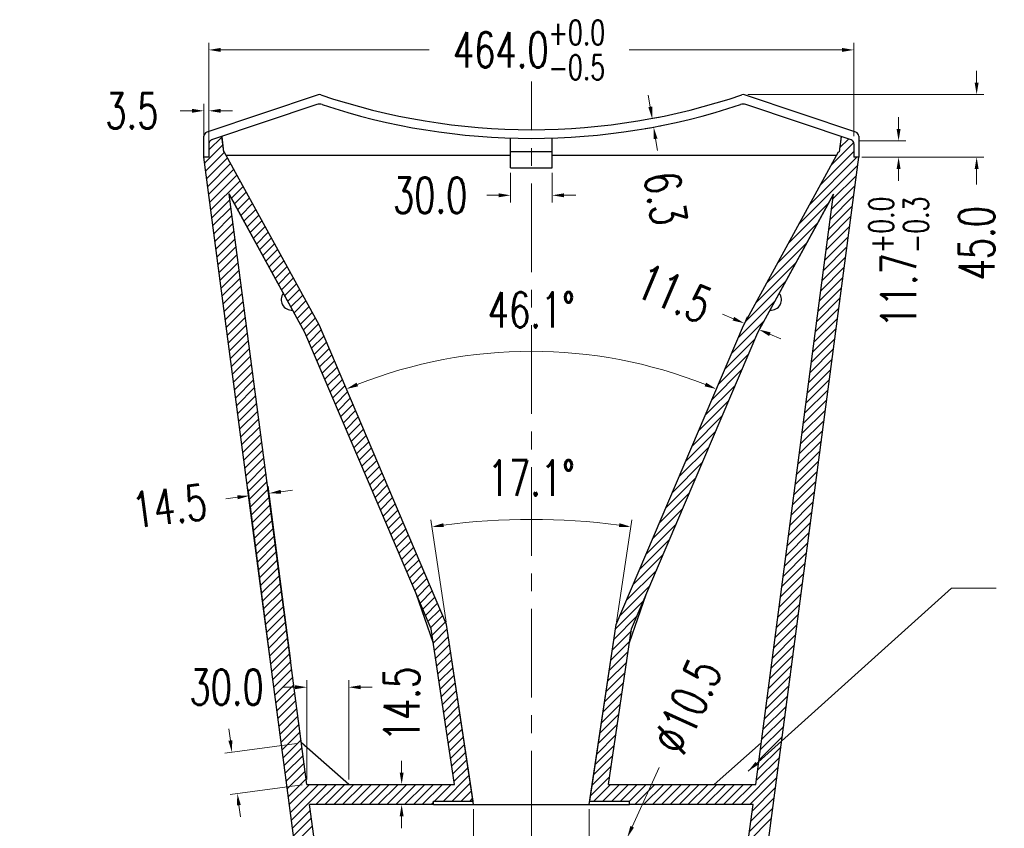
# Model space of a CAD drawing. Header units: inches. Extents: x 9801 to 15852, y -1049 to 3517.
# Tile 4 of 24: x 11832 to 12540, y 308 to 890. Entities that reach past the tile are written whole.
import ezdxf

# ---------------------------------------------------------------- set-up
doc = ezdxf.new("R2010")
doc.units = ezdxf.units.IN
doc.header["$LTSCALE"] = 17
doc.header["$MEASUREMENT"] = 0
doc.header["$PDMODE"] = 3
doc.header["$PDSIZE"] = 0.3125
doc.linetypes.add('CENTER', pattern=[0.6, 0.375, -0.075, 0.075, -0.075])
doc.layers.get('0').update_dxf_attribs({"linetype": 'CONTINUOUS'})
doc.layers.get('Defpoints').update_dxf_attribs({"linetype": 'CONTINUOUS'})
for name, color, linetype in [('3_ALL_AXES', 7, 'CONTINUOUS'), ('5标注', 1, 'CONTINUOUS'), ('6_ALL_SURFS', 7, 'CONTINUOUS'), ('6文本', 5, 'CONTINUOUS'), ('7_ALL_FEATURES', 7, 'CONTINUOUS')]:
    doc.layers.add(name, color=color, linetype=linetype)
doc.layers.add('center', color=1, linetype='CENTER', lineweight=5)
doc.styles.get("Standard").update_dxf_attribs({"font": 'txt', "width": 0.8, "bigfont": 'gbcbig.shx'})
doc.styles.add('TXT', font='txt.shx', dxfattribs={"width": 0.7, "bigfont": 'INTECAD.SHX'})
doc.dimstyles.new('标准样式', dxfattribs={"dimscale": 17, "dimtxt": 1.5, "dimasz": 0.5, "dimexe": 0.3, "dimexo": 0.2, "dimgap": 1, "dimtad": 0, "dimdec": 1, "dimzin": 1, "dimdsep": 46, "dimtxsty": 'TXT', "dimcen": 0.09, "dimclrd": 5, "dimclre": 252, "dimadec": 1, "dimazin": 0, "dimtfac": 1, "dimtdec": 1, "dimtofl": 0, "dimtmove": 0, "dimatfit": 3, "dimfxl": 0, "dimtzin": 0, "dimlwd": 13, "dimlwe": 13, "dimarcsym": 0})
doc.dimstyles.new('标准样式$2', dxfattribs={"dimscale": 17, "dimtxt": 1.5, "dimasz": 0.5, "dimexe": 0.3, "dimexo": 0.1, "dimgap": 1, "dimtad": 1, "dimdec": 1, "dimzin": 1, "dimdsep": 46, "dimtxsty": 'TXT', "dimcen": 0.09, "dimclrd": 4, "dimclre": 4, "dimadec": 1, "dimazin": 0, "dimtfac": 1, "dimtdec": 1, "dimtofl": 0, "dimtmove": 0, "dimatfit": 3, "dimfxl": 0, "dimtzin": 0, "dimlwd": 13, "dimlwe": 13, "dimarcsym": 0})
doc.dimstyles.new('标准样式$3', dxfattribs={"dimscale": 17, "dimtxt": 1.5, "dimasz": 0.5, "dimexe": 0.3, "dimexo": 0.1, "dimgap": 1, "dimtad": 0, "dimtih": 1, "dimdec": 1, "dimzin": 1, "dimdsep": 46, "dimtxsty": 'TXT', "dimcen": 0.09, "dimclrd": 4, "dimclre": 4, "dimadec": 1, "dimazin": 0, "dimtfac": 1, "dimtdec": 1, "dimtmove": 0, "dimatfit": 3, "dimfxl": 0, "dimtzin": 0, "dimlwd": 13, "dimlwe": 13, "dimarcsym": 0})

# ---------------------------------------------------------------- blocks, each defined once
blk = doc.blocks.new('*D60')
at = {"layer": '5标注', "color": 252, "lineweight": 13}
for p, q in [((12184.6, 779.65), (12184.6, 758.27)), ((12214.6, 779.65), (12214.6, 758.27))]:
    blk.add_line(p, q, dxfattribs=at)
at = {"layer": '5标注', "color": 5, "lineweight": 13}
for p, q in [((12176.1, 763.37), (12167.6, 763.37)), ((12223.1, 763.37), (12231.6, 763.37))]:
    blk.add_line(p, q, dxfattribs=at)
at = {"layer": '5标注', "color": 5}
for points in [[(12176.1, 764.79), (12176.1, 761.95), (12184.6, 763.37)], [(12223.1, 764.79), (12223.1, 761.95), (12214.6, 763.37)]]:
    blk.add_solid(points, dxfattribs=at)
at = {"layer": 'Defpoints', "color": 0}
for p in [(12184.6, 783.05), (12214.6, 783.05), (12214.6, 763.37)]:
    blk.add_point(p, dxfattribs=at)
at = {"layer": '5标注', "color": 0, "insert": (12126.8, 763.37), "char_height": 25.5, "attachment_point": 5, "style": 'TXT'}
blk.add_mtext('30.0', dxfattribs=at)
blk = doc.blocks.new('*D15')
at = {"layer": '5标注', "color": 5, "lineweight": 13}
for p, q in [((12344.95, 674.64), (12337.13, 677.97)), ((12371.17, 663.48), (12378.99, 660.15))]:
    blk.add_line(p, q, dxfattribs=at)
at = {"layer": '5标注', "color": 252, "lineweight": 13}
for p, q in [((12347.55, 659.05), (12354.77, 676.01)), ((12358.13, 654.55), (12365.35, 671.5))]:
    blk.add_line(p, q, dxfattribs=at)
at = {"layer": '5标注', "color": 5}
for points in [[(12345.5, 675.94), (12344.39, 673.34), (12352.77, 671.31)], [(12371.73, 664.78), (12370.62, 662.18), (12363.35, 666.81)]]:
    blk.add_solid(points, dxfattribs=at)
at = {"layer": 'Defpoints', "color": 0}
for p in [(12352.77, 671.31), (12346.22, 655.92), (12356.8, 651.42)]:
    blk.add_point(p, dxfattribs=at)
at = {"layer": '5标注', "color": 0, "insert": (12302.32, 692.78), "char_height": 25.5, "attachment_point": 5, "rotation": 336.9463, "style": 'TXT'}
blk.add_mtext('11.5', dxfattribs=at)
blk = doc.blocks.new('*D14')
at = {"layer": '5标注', "color": 252, "lineweight": 13}
for p, q in [((12026.54, 428.23), (12010.39, 554.15)), ((12012.16, 426.38), (11996, 552.31))]:
    blk.add_line(p, q, dxfattribs=at)
at = {"layer": '5标注', "color": 5, "lineweight": 13}
for p, q in [((11988.22, 546.17), (11979.79, 545.09)), ((12019.47, 550.18), (12027.9, 551.26))]:
    blk.add_line(p, q, dxfattribs=at)
at = {"layer": '5标注', "color": 5}
for points in [[(11988.04, 547.57), (11988.4, 544.76), (11996.65, 547.25)], [(12019.28, 551.58), (12019.65, 548.77), (12011.03, 549.1)]]:
    blk.add_solid(points, dxfattribs=at)
at = {"layer": 'Defpoints', "color": 0}
for p in [(12011.03, 549.1), (12012.59, 423.01), (12026.97, 424.85)]:
    blk.add_point(p, dxfattribs=at)
at = {"layer": '5标注', "color": 0, "insert": (11939.32, 539.9), "char_height": 25.5, "attachment_point": 5, "rotation": 7.31084, "style": 'TXT'}
blk.add_mtext('14.5', dxfattribs=at)
blk = doc.blocks.new('*D13')
at = {"layer": '5标注', "color": 5, "lineweight": 13}
for p, q in [((12106.3, 348.24), (12106.3, 356.74)), ((12106.3, 316.74), (12106.3, 308.24))]:
    blk.add_line(p, q, dxfattribs=at)
at = {"layer": '5标注', "color": 252, "lineweight": 13}
for p, q in [((12092.67, 339.74), (12111.4, 339.74)), ((12092.67, 325.24), (12111.4, 325.24))]:
    blk.add_line(p, q, dxfattribs=at)
at = {"layer": '5标注', "color": 5}
for points in [[(12104.88, 348.24), (12107.72, 348.24), (12106.3, 339.74)], [(12104.88, 316.74), (12107.72, 316.74), (12106.3, 325.24)]]:
    blk.add_solid(points, dxfattribs=at)
at = {"layer": 'Defpoints', "color": 0}
for p in [(12089.27, 339.74), (12106.3, 339.74), (12089.27, 325.24)]:
    blk.add_point(p, dxfattribs=at)
at = {"layer": '5标注', "color": 0, "insert": (12106.3, 397.54), "char_height": 25.5, "attachment_point": 5, "rotation": 90, "style": 'TXT'}
blk.add_mtext('14.5', dxfattribs=at)
blk = doc.blocks.new('*D23')
at = {"layer": '5标注', "color": 252, "lineweight": 13}
for p, q in [((11964.1, 798.14), (11964.1, 829.25)), ((11967.6, 798.14), (11967.6, 829.25))]:
    blk.add_line(p, q, dxfattribs=at)
at = {"layer": '5标注', "color": 5, "lineweight": 13}
for p, q in [((11955.6, 824.15), (11947.1, 824.15)), ((11976.1, 824.15), (11984.6, 824.15))]:
    blk.add_line(p, q, dxfattribs=at)
at = {"layer": '5标注', "color": 5}
for points in [[(11955.6, 825.56), (11955.6, 822.73), (11964.1, 824.15)], [(11976.1, 825.56), (11976.1, 822.73), (11967.6, 824.15)]]:
    blk.add_solid(points, dxfattribs=at)
at = {"layer": 'Defpoints', "color": 0}
for p in [(11967.6, 824.15), (11964.1, 794.74), (11967.6, 794.74)]:
    blk.add_point(p, dxfattribs=at)
at = {"layer": '5标注', "color": 0, "insert": (11912.25, 824.15), "char_height": 25.5, "attachment_point": 5, "style": 'TXT'}
blk.add_mtext('3.5', dxfattribs=at)
blk = doc.blocks.new('*D42')
at = {"layer": '5标注', "color": 5, "lineweight": 13}
for p, q in [((12519.9, 844.31), (12519.9, 852.81)), ((12519.9, 782.34), (12519.9, 771.18))]:
    blk.add_line(p, q, dxfattribs=at)
at = {"layer": '5标注', "color": 252, "lineweight": 13}
for p, q in [((12355.41, 835.81), (12525, 835.81)), ((12437.83, 790.84), (12525, 790.84))]:
    blk.add_line(p, q, dxfattribs=at)
at = {"layer": '5标注', "color": 5}
for points in [[(12518.48, 844.31), (12521.31, 844.31), (12519.9, 835.81)], [(12518.48, 782.34), (12521.31, 782.34), (12519.9, 790.84)]]:
    blk.add_solid(points, dxfattribs=at)
at = {"layer": 'Defpoints', "color": 0}
for p in [(12352.01, 835.81), (12434.43, 790.84), (12519.9, 790.84)]:
    blk.add_point(p, dxfattribs=at)
at = {"layer": '5标注', "color": 0, "insert": (12519.9, 728.9), "char_height": 25.5, "attachment_point": 5, "rotation": 90, "style": 'TXT'}
blk.add_mtext('45.0', dxfattribs=at)
blk = doc.blocks.new('*D57')
at = {"layer": '5标注', "color": 5, "lineweight": 13}
for p, q in [((12463.77, 811.08), (12463.77, 819.58)), ((12463.77, 782.34), (12463.77, 773.84))]:
    blk.add_line(p, q, dxfattribs=at)
at = {"layer": '5标注', "color": 252, "lineweight": 13}
for p, q in [((12435, 802.58), (12468.87, 802.58)), ((12437.24, 790.84), (12468.87, 790.84))]:
    blk.add_line(p, q, dxfattribs=at)
at = {"layer": '5标注', "color": 5}
for points in [[(12462.35, 811.08), (12465.18, 811.08), (12463.77, 802.58)], [(12462.35, 782.34), (12465.18, 782.34), (12463.77, 790.84)]]:
    blk.add_solid(points, dxfattribs=at)
at = {"layer": 'Defpoints', "color": 0}
for p in [(12431.6, 802.58), (12433.84, 790.84), (12463.77, 790.84)]:
    blk.add_point(p, dxfattribs=at)
at = {"layer": '5标注', "color": 0, "insert": (12463.77, 715.34), "char_height": 25.5, "attachment_point": 5, "rotation": 90, "style": 'TXT'}
blk.add_mtext('\\A1;11.7{\\H0.7x;\\S+0.0^ -0.3;}', dxfattribs=at)
blk = doc.blocks.new('*D55')
at = {"layer": '5标注', "color": 252, "lineweight": 13}
for p, q in [((11967.6, 801.4), (11967.6, 873.04)), ((12431.6, 805.93), (12431.6, 873.04))]:
    blk.add_line(p, q, dxfattribs=at)
at = {"layer": '5标注', "color": 5, "lineweight": 13}
for p, q in [((11976.1, 867.94), (12126.07, 867.94)), ((12423.1, 867.94), (12269.85, 867.94))]:
    blk.add_line(p, q, dxfattribs=at)
at = {"layer": '5标注', "color": 5}
for points in [[(11976.1, 869.35), (11976.1, 866.52), (11967.6, 867.94)], [(12423.1, 869.35), (12423.1, 866.52), (12431.6, 867.94)]]:
    blk.add_solid(points, dxfattribs=at)
at = {"layer": 'Defpoints', "color": 0}
for p in [(12431.6, 867.94), (12431.6, 802.53), (11967.6, 798)]:
    blk.add_point(p, dxfattribs=at)
at = {"layer": '5标注', "color": 0, "insert": (12197.96, 867.94), "char_height": 25.5, "attachment_point": 5, "style": 'TXT'}
blk.add_mtext('\\A1;464.0{\\H0.7x;\\S+0.0^ -0.5;}', dxfattribs=at)
blk = doc.blocks.new('*D96')
at = {"layer": '5标注', "color": 4, "lineweight": 13}
for p, q in [((12291.62, 351.92), (12272.13, 309.21)), ((12264.24, 291.92), (12268.6, 301.47)), ((12260.71, 284.19), (12257.18, 276.46))]:
    blk.add_line(p, q, dxfattribs=at)
at = {"layer": '5标注', "color": 4}
for points in [[(12270.84, 309.8), (12273.42, 308.62), (12268.6, 301.47)], [(12259.42, 284.78), (12262, 283.6), (12264.24, 291.92)]]:
    blk.add_solid(points, dxfattribs=at)
at = {"layer": 'Defpoints', "color": 0}
for p in [(12268.6, 301.47), (12264.24, 291.92)]:
    blk.add_point(p, dxfattribs=at)
at = {"layer": '5标注', "color": 0, "insert": (12311.64, 395.81), "char_height": 25.5, "attachment_point": 5, "rotation": 65.4755, "style": 'TXT'}
blk.add_mtext('∅10.5', dxfattribs=at)
blk = doc.blocks.new('*D11')
at = {"layer": '5标注', "color": 252, "lineweight": 13}
for p, q in [((12158.02, 321.84), (12158.02, 280.73)), ((12241.17, 321.84), (12241.17, 280.73))]:
    blk.add_line(p, q, dxfattribs=at)
at = {"layer": '5标注', "color": 5, "lineweight": 13}
for p, q in [((12158.02, 285.83), (12129.69, 285.83)), ((12232.67, 285.83), (12166.52, 285.83))]:
    blk.add_line(p, q, dxfattribs=at)
at = {"layer": '5标注', "color": 5}
for points in [[(12166.52, 287.24), (12166.52, 284.41), (12158.02, 285.83)], [(12232.67, 287.24), (12232.67, 284.41), (12241.17, 285.83)]]:
    blk.add_solid(points, dxfattribs=at)
at = {"layer": 'Defpoints', "color": 0}
for p in [(12158.02, 325.24), (12241.17, 325.24), (12241.17, 285.83)]:
    blk.add_point(p, dxfattribs=at)
at = {"layer": '5标注', "color": 0, "insert": (12088.89, 285.83), "char_height": 25.5, "attachment_point": 5, "style": 'TXT'}
blk.add_mtext('83.1', dxfattribs=at)
blk = doc.blocks.new('*D95')
at = {"layer": '5标注', "color": 4, "lineweight": 13}
blk.add_arc((12199.6, 311.4), 339.79, 68.3796, 111.6204, dxfattribs=at)
at = {"layer": '5标注', "color": 4}
for points in [[(12074.94, 625.98), (12073.86, 628.6), (12066.54, 624.06)], [(12325.34, 628.6), (12324.26, 625.98), (12332.66, 624.06)]]:
    blk.add_solid(points, dxfattribs=at)
at = {"layer": 'Defpoints', "color": 0}
for p in [(12047.1, 669.74), (12352.1, 669.74), (12245.04, 648.15), (12138.6, 454.74), (12260.6, 454.74)]:
    blk.add_point(p, dxfattribs=at)
at = {"layer": '5标注', "color": 0, "insert": (12199.6, 680.95), "char_height": 25.5, "attachment_point": 5, "style": 'TXT'}
blk.add_mtext('46.1°', dxfattribs=at)
blk = doc.blocks.new('*D94')
at = {"layer": '5标注', "color": 4, "lineweight": 13}
for p, q in [((12138.35, 456.42), (12127.3, 530.03)), ((12260.85, 456.42), (12271.89, 530.03))]:
    blk.add_line(p, q, dxfattribs=at)
blk.add_arc((12199.6, 48.07), 482.25, 82.47912, 97.52088, dxfattribs=at)
at = {"layer": '5标注', "color": 4}
for points in [[(12136.68, 524.77), (12136.28, 527.58), (12128.06, 524.99)], [(12262.92, 527.58), (12262.52, 524.77), (12271.14, 524.99)]]:
    blk.add_solid(points, dxfattribs=at)
at = {"layer": 'Defpoints', "color": 0}
for p in [(12223.52, 529.73), (12138.6, 454.74), (12260.6, 454.74), (12158.02, 325.24), (12241.17, 325.24)]:
    blk.add_point(p, dxfattribs=at)
at = {"layer": '5标注', "color": 0, "insert": (12199.6, 560.08), "char_height": 25.5, "attachment_point": 5, "style": 'TXT'}
blk.add_mtext('17.1°', dxfattribs=at)
blk = doc.blocks.new('*D106')
at = {"layer": '5标注', "color": 5, "lineweight": 13}
for p, q in [((12285.11, 826.97), (12283.71, 835.36)), ((12288.96, 803.99), (12290.36, 795.61))]:
    blk.add_line(p, q, dxfattribs=at)
at = {"layer": '5标注', "color": 252, "lineweight": 13}
for p, q in [((12280.48, 817.58), (12291.54, 819.43)), ((12281.52, 811.37), (12292.58, 813.22))]:
    blk.add_line(p, q, dxfattribs=at)
at = {"layer": '5标注', "color": 5}
for points in [[(12286.51, 827.21), (12283.72, 826.74), (12286.51, 818.59)], [(12290.35, 804.22), (12287.56, 803.76), (12287.55, 812.37)]]:
    blk.add_solid(points, dxfattribs=at)
at = {"layer": 'Defpoints', "color": 0}
for p in [(12277.13, 817.02), (12278.17, 810.8), (12287.55, 812.37)]:
    blk.add_point(p, dxfattribs=at)
at = {"layer": '5标注', "color": 0, "insert": (12296.11, 761.24), "char_height": 25.5, "attachment_point": 5, "rotation": 279.49709, "style": 'TXT'}
blk.add_mtext('6.3', dxfattribs=at)
blk = doc.blocks.new('*D385')
at = {"layer": '5标注', "color": 252, "lineweight": 13}
for p, q in [((12038.2, 343.14), (12038.2, 414.68)), ((12068.2, 343.14), (12068.2, 414.68))]:
    blk.add_line(p, q, dxfattribs=at)
at = {"layer": '5标注', "color": 5, "lineweight": 13}
for p, q in [((12029.7, 409.58), (12021.2, 409.58)), ((12076.7, 409.58), (12085.2, 409.58))]:
    blk.add_line(p, q, dxfattribs=at)
at = {"layer": '5标注', "color": 5}
for points in [[(12029.7, 411), (12029.7, 408.17), (12038.2, 409.58)], [(12076.7, 411), (12076.7, 408.17), (12068.2, 409.58)]]:
    blk.add_solid(points, dxfattribs=at)
at = {"layer": 'Defpoints', "color": 0}
for p in [(12038.2, 409.58), (12038.2, 339.74), (12068.2, 339.74)]:
    blk.add_point(p, dxfattribs=at)
at = {"layer": '5标注', "color": 0, "insert": (11980.4, 409.58), "char_height": 25.5, "attachment_point": 5, "style": 'TXT'}
blk.add_mtext('30.0', dxfattribs=at)
blk = doc.blocks.new('*D386')
at = {"layer": '5标注', "color": 5, "lineweight": 13}
for p, q in [((11983.08, 371.31), (11981.97, 379.73)), ((11989.22, 324.71), (11990.33, 316.28))]:
    blk.add_line(p, q, dxfattribs=at)
at = {"layer": '5标注', "color": 252, "lineweight": 13}
for p, q in [((12030.9, 369.04), (11979.13, 362.21)), ((12034.82, 339.29), (11983.05, 332.47))]:
    blk.add_line(p, q, dxfattribs=at)
at = {"layer": '5标注', "color": 5}
for points in [[(11984.48, 371.49), (11981.67, 371.12), (11984.19, 362.88)], [(11990.62, 324.89), (11987.82, 324.52), (11988.11, 333.13)]]:
    blk.add_solid(points, dxfattribs=at)
at = {"layer": 'Defpoints', "color": 0}
for p in [(12034.27, 369.48), (11988.11, 333.13), (12038.2, 339.74)]:
    blk.add_point(p, dxfattribs=at)
at = {"layer": '5标注', "color": 0, "insert": (11995.66, 275.83), "char_height": 25.5, "attachment_point": 5, "rotation": 277.51025, "style": 'TXT'}
blk.add_mtext('30.0', dxfattribs=at)

msp = doc.modelspace()

# ---------------------------------------------------------------- linework, layer by layer
at = {"color": 2}
for p, q in [((11967.6, 795.98), (11976.87, 805.25)), ((12415.27, 785), (12431.44, 801.18)), ((12421.33, 797.44), (12427.76, 803.87)), ((12422.26, 804.74), (12422.99, 805.47)), ((11964.64, 786.65), (11977.59, 799.61)), ((11965.36, 781.01), (11978.77, 794.42)), ((12407.54, 770.91), (12431.6, 794.97)), ((11966.08, 775.36), (11981.03, 790.3)), ((11966.88, 769.78), (11983.28, 786.19)), ((12399.82, 756.82), (12433.84, 790.84)), ((11967.62, 764.15), (11985.54, 782.07)), ((12392.1, 742.73), (12434.35, 784.98)), ((11968.36, 758.52), (11987.79, 777.96)), ((11969.1, 752.9), (11990.05, 773.84)), ((12416.51, 760.77), (12433.41, 777.67)), ((11983.83, 761.26), (11992.3, 769.73)), ((11986.09, 757.14), (11994.56, 765.61)), ((12415.54, 753.43), (12432.39, 770.28)), ((11969.84, 747.27), (11982.66, 760.09)), ((11988.34, 753.03), (11996.81, 761.5)), ((12414.57, 746.09), (12431.42, 762.94)), ((11970.59, 741.64), (11983.39, 754.44)), ((11990.6, 748.91), (11999.07, 757.38)), ((11992.85, 744.8), (12001.32, 753.27)), ((12384.37, 728.63), (12413.39, 757.64)), ((12413.61, 738.76), (12430.45, 755.6)), ((11971.33, 736.01), (11984.11, 748.8)), ((11995.11, 740.68), (12003.58, 749.15)), ((11997.36, 736.57), (12005.83, 745.04)), ((12412.64, 731.42), (12429.49, 748.26)), ((11972.07, 730.38), (11984.84, 743.15)), ((11972.81, 724.76), (11985.56, 737.51)), ((11999.62, 732.45), (12008.09, 740.92)), ((12001.87, 728.34), (12010.34, 736.81)), ((12376.65, 714.54), (12405.66, 743.55)), ((12411.67, 724.08), (12428.52, 740.93)), ((11973.55, 719.13), (11986.28, 731.86)), ((12004.13, 724.22), (12012.6, 732.69)), ((12410.7, 716.74), (12427.55, 733.59)), ((11974.3, 713.5), (11987.01, 726.21)), ((12006.38, 720.11), (12014.85, 728.58)), ((12008.64, 715.99), (12017.11, 724.46)), ((12368.93, 700.45), (12397.94, 729.46)), ((12409.74, 709.41), (12426.58, 726.25)), ((11975.04, 707.87), (11987.73, 720.57)), ((12010.89, 711.88), (12019.36, 720.35)), ((12013.15, 707.76), (12021.62, 716.23)), ((12361.2, 686.35), (12390.22, 715.37)), ((12408.77, 702.07), (12425.62, 718.92)), ((11975.78, 702.24), (11988.46, 714.92)), ((11976.52, 696.62), (11989.18, 709.28)), ((12015.4, 703.65), (12023.87, 712.12)), ((12407.8, 694.73), (12424.65, 711.58)), ((11977.26, 690.99), (11989.91, 703.63)), ((12017.66, 699.53), (12026.13, 708)), ((12019.91, 695.42), (12028.38, 703.89)), ((12353.48, 672.26), (12382.49, 701.27)), ((12406.84, 687.39), (12423.68, 704.24)), ((11978, 685.36), (11990.63, 697.98)), ((12022.17, 691.3), (12030.64, 699.77)), ((12024.42, 687.19), (12032.89, 695.66)), ((12405.87, 680.06), (12422.71, 696.9)), ((11978.75, 679.73), (11991.67, 692.65)), ((11979.49, 674.1), (11992.41, 687.02)), ((12026.68, 683.07), (12035.15, 691.54)), ((12028.93, 678.96), (12037.4, 687.43)), ((12348.22, 660.63), (12374.77, 687.18)), ((12404.9, 672.72), (12421.75, 689.57)), ((11980.23, 668.47), (11993.15, 681.4)), ((12031.19, 674.84), (12039.66, 683.31)), ((12403.93, 665.38), (12420.78, 682.23)), ((11980.97, 662.85), (11993.89, 675.77)), ((12033.44, 670.73), (12041.91, 679.2)), ((12035.7, 666.61), (12044.17, 675.08)), ((12343.5, 649.54), (12367.05, 673.09)), ((12402.97, 658.04), (12419.81, 674.89)), ((11981.71, 657.22), (11994.64, 670.14)), ((12037.76, 662.31), (12046.42, 670.97)), ((12039.67, 657.84), (12048.43, 666.61)), ((12402, 650.71), (12418.85, 667.55)), ((11982.46, 651.59), (11995.38, 664.51)), ((11983.2, 645.96), (11996.12, 658.88)), ((12041.57, 653.37), (12050.33, 662.14)), ((12338.78, 638.45), (12360.54, 660.21)), ((12401.03, 643.37), (12417.88, 660.22)), ((11983.94, 640.33), (11996.86, 653.26)), ((12043.47, 648.9), (12052.24, 657.67)), ((12045.37, 644.43), (12054.14, 653.2)), ((12400.06, 636.03), (12416.91, 652.88)), ((11984.68, 634.71), (11997.6, 647.63)), ((12047.27, 639.96), (12056.04, 648.73)), ((12334.07, 627.36), (12355.82, 649.12)), ((12399.1, 628.69), (12415.94, 645.54)), ((11985.42, 629.08), (11998.35, 642)), ((12049.17, 635.5), (12057.94, 644.26)), ((12051.08, 631.03), (12059.84, 639.79)), ((12329.35, 616.27), (12351.1, 638.03)), ((12398.13, 621.36), (12414.98, 638.2)), ((11986.17, 623.45), (11999.09, 636.37)), ((11986.91, 617.82), (11999.83, 630.74)), ((12052.98, 626.56), (12061.74, 635.33)), ((12054.88, 622.09), (12063.65, 630.86)), ((12397.16, 614.02), (12414.01, 630.87)), ((11987.65, 612.19), (12000.57, 625.12)), ((12056.78, 617.62), (12065.55, 626.39)), ((12324.63, 605.18), (12346.38, 626.94)), ((12396.19, 606.68), (12413.04, 623.53)), ((11988.39, 606.57), (12001.31, 619.49)), ((12058.68, 613.15), (12067.45, 621.92)), ((12060.58, 608.69), (12069.35, 617.45)), ((12395.23, 599.35), (12412.07, 616.19)), ((11989.13, 600.94), (12002.06, 613.86)), ((12062.49, 604.22), (12071.25, 612.98)), ((12319.91, 594.1), (12341.66, 615.85)), ((11989.88, 595.31), (12002.8, 608.23)), ((11990.62, 589.68), (12003.54, 602.6)), ((12064.39, 599.75), (12073.15, 608.52)), ((12066.29, 595.28), (12075.06, 604.05)), ((12315.19, 583.01), (12336.94, 604.76)), ((12394.26, 592.01), (12411.11, 608.85)), ((11991.36, 584.05), (12004.28, 596.98)), ((12068.19, 590.81), (12076.96, 599.58)), ((12070.09, 586.34), (12078.86, 595.11)), ((12393.29, 584.67), (12410.14, 601.52)), ((11992.1, 578.43), (12005.02, 591.35)), ((12071.99, 581.88), (12080.76, 590.64)), ((12310.47, 571.92), (12332.23, 593.67)), ((12392.33, 577.33), (12409.17, 594.18)), ((11992.84, 572.8), (12005.77, 585.72)), ((12073.9, 577.41), (12082.66, 586.17)), ((12075.8, 572.94), (12084.56, 581.71)), ((12305.75, 560.83), (12327.51, 582.58)), ((12391.36, 570), (12408.2, 586.84)), ((11993.59, 567.17), (12006.51, 580.09)), ((11994.33, 561.54), (12007.25, 574.46)), ((12077.7, 568.47), (12086.47, 577.24)), ((12390.39, 562.66), (12407.24, 579.5)), ((11995.07, 555.91), (12007.99, 568.83)), ((12079.6, 564), (12088.37, 572.77)), ((12081.5, 559.53), (12090.27, 568.3)), ((12301.03, 549.74), (12322.79, 571.49)), ((12389.42, 555.32), (12406.27, 572.17)), ((11995.81, 550.28), (12008.73, 563.21)), ((12083.4, 555.06), (12092.17, 563.83)), ((12296.31, 538.65), (12318.07, 560.4)), ((12388.46, 547.98), (12405.3, 564.83)), ((11996.55, 544.66), (12009.48, 557.58)), ((12085.31, 550.6), (12094.07, 559.36)), ((12087.21, 546.13), (12095.97, 554.89)), ((12387.49, 540.65), (12404.34, 557.49)), ((11997.3, 539.03), (12010.22, 551.95)), ((11998.04, 533.4), (12010.96, 546.32)), ((12089.11, 541.66), (12097.88, 550.43)), ((12091.01, 537.19), (12099.78, 545.96)), ((12291.59, 527.56), (12313.35, 549.32)), ((12386.52, 533.31), (12403.37, 550.15)), ((11998.78, 527.77), (12011.7, 540.69)), ((12092.91, 532.72), (12101.68, 541.49)), ((12385.55, 525.97), (12402.4, 542.82)), ((11999.52, 522.14), (12012.44, 535.07)), ((12094.81, 528.25), (12103.58, 537.02)), ((12096.72, 523.79), (12105.48, 532.55)), ((12286.87, 516.47), (12308.63, 538.23)), ((12384.59, 518.63), (12401.43, 535.48)), ((12000.26, 516.52), (12013.19, 529.44)), ((12098.62, 519.32), (12107.38, 528.08)), ((12282.15, 505.38), (12303.91, 527.14)), ((12383.62, 511.3), (12400.47, 528.14)), ((12001.01, 510.89), (12013.93, 523.81)), ((12001.75, 505.26), (12014.67, 518.18)), ((12100.52, 514.85), (12109.29, 523.62)), ((12102.42, 510.38), (12111.19, 519.15)), ((12382.65, 503.96), (12399.5, 520.81)), ((12002.49, 499.63), (12015.41, 512.55)), ((12104.32, 505.91), (12113.09, 514.68)), ((12106.22, 501.44), (12114.99, 510.21)), ((12277.43, 494.29), (12299.19, 516.05)), ((12381.69, 496.62), (12398.53, 513.47)), ((12003.23, 494), (12016.15, 506.93)), ((12108.13, 496.98), (12116.89, 505.74)), ((12272.71, 483.2), (12294.47, 504.96)), ((12380.72, 489.28), (12397.56, 506.13)), ((12003.97, 488.38), (12016.9, 501.3)), ((12110.03, 492.51), (12118.79, 501.27)), ((12111.93, 488.04), (12120.7, 496.81)), ((12379.75, 481.95), (12396.6, 498.79)), ((12004.72, 482.75), (12017.64, 495.67)), ((12005.46, 477.12), (12018.38, 490.04)), ((12113.83, 483.57), (12122.6, 492.34)), ((12267.99, 472.11), (12289.75, 493.87)), ((12378.78, 474.61), (12395.63, 491.46)), ((12006.2, 471.49), (12019.12, 484.41)), ((12115.73, 479.1), (12124.5, 487.87)), ((12117.63, 474.63), (12126.4, 483.4)), ((12263.27, 461.02), (12285.03, 482.78)), ((12377.82, 467.27), (12394.66, 484.12)), ((12006.94, 465.86), (12019.86, 478.78)), ((12119.54, 470.16), (12128.3, 478.93)), ((12376.85, 459.93), (12393.69, 476.78)), ((12007.68, 460.23), (12020.61, 473.16)), ((12008.43, 454.61), (12021.35, 467.53)), ((12121.44, 465.7), (12130.2, 474.46)), ((12123.34, 461.23), (12132.11, 469.99)), ((12260.11, 451.49), (12280.31, 471.69)), ((12375.88, 452.6), (12392.73, 469.44)), ((12009.17, 448.98), (12022.09, 461.9)), ((12125.24, 456.76), (12134.01, 465.53)), ((12127.14, 452.29), (12135.91, 461.06)), ((12258.99, 443.99), (12275.59, 460.6)), ((12374.91, 445.26), (12391.76, 462.11)), ((12009.91, 443.35), (12022.83, 456.27)), ((12128.14, 446.92), (12137.81, 456.59)), ((12373.95, 437.92), (12390.79, 454.77)), ((12010.65, 437.72), (12023.57, 450.64)), ((12128.97, 441.38), (12139.09, 451.49)), ((12257.86, 436.5), (12271.54, 450.18)), ((12372.98, 430.58), (12389.83, 447.43)), ((12011.39, 432.09), (12024.32, 445.02)), ((12012.14, 426.47), (12025.06, 439.39)), ((12129.8, 435.84), (12139.92, 445.96)), ((12130.64, 430.3), (12140.75, 440.42)), ((12256.74, 429.01), (12270.42, 442.69)), ((12372.01, 423.25), (12388.86, 440.09)), ((12012.88, 420.84), (12025.8, 433.76)), ((12131.47, 424.76), (12141.58, 434.88)), ((12255.61, 421.51), (12269.3, 435.19)), ((12371.04, 415.91), (12387.89, 432.76)), ((12013.62, 415.21), (12026.54, 428.13)), ((12132.3, 419.23), (12142.41, 429.34)), ((12254.49, 414.02), (12268.17, 427.7)), ((12370.08, 408.57), (12386.92, 425.42)), ((12014.36, 409.58), (12027.28, 422.5)), ((12133.13, 413.69), (12143.24, 423.8)), ((12133.96, 408.15), (12144.07, 418.26)), ((12253.37, 406.52), (12267.05, 420.2)), ((12369.11, 401.24), (12385.96, 418.08)), ((12015.1, 403.95), (12028.03, 416.88)), ((12015.85, 398.33), (12028.77, 411.25)), ((12134.79, 402.61), (12144.9, 412.72)), ((12252.24, 399.03), (12265.92, 412.71)), ((12016.59, 392.7), (12029.51, 405.62)), ((12135.62, 397.07), (12145.73, 407.18)), ((12251.12, 391.54), (12264.8, 405.22)), ((12368.14, 393.9), (12384.99, 410.74)), ((12017.33, 387.07), (12030.25, 399.99)), ((12136.45, 391.53), (12146.56, 401.64)), ((12249.99, 384.04), (12263.68, 397.72)), ((12367.18, 386.56), (12384.02, 403.41)), ((12018.07, 381.44), (12030.99, 394.36)), ((12137.28, 385.99), (12147.39, 396.1)), ((12138.11, 380.45), (12148.23, 390.56)), ((12248.87, 376.55), (12262.55, 390.23)), ((12366.21, 379.22), (12383.05, 396.07)), ((12018.81, 375.81), (12031.74, 388.74)), ((12019.56, 370.19), (12032.48, 383.11)), ((12138.94, 374.91), (12149.06, 385.02)), ((12247.75, 369.05), (12261.43, 382.73)), ((12365.24, 371.89), (12382.09, 388.73)), ((12020.3, 364.56), (12033.22, 377.48)), ((12139.77, 369.37), (12149.89, 379.48)), ((12364.27, 364.55), (12381.12, 381.39)), ((12021.04, 358.93), (12033.96, 371.85)), ((12140.61, 363.83), (12150.72, 373.95)), ((12141.44, 358.29), (12151.55, 368.41)), ((12246.62, 361.56), (12260.3, 375.24)), ((12363.31, 357.21), (12380.15, 374.06)), ((12021.78, 353.3), (12034.7, 366.22)), ((12142.27, 352.76), (12152.38, 362.87)), ((12245.5, 354.06), (12259.18, 367.74)), ((12362.34, 349.87), (12379.19, 366.72)), ((12022.52, 347.67), (12035.45, 360.59)), ((12023.27, 342.04), (12036.19, 354.97)), ((12143.1, 347.22), (12153.21, 357.33)), ((12244.37, 346.57), (12258.05, 360.25)), ((12361.37, 342.54), (12378.22, 359.38)), ((12024.01, 336.42), (12036.93, 349.34)), ((12143.93, 341.68), (12154.04, 351.79)), ((12243.25, 339.08), (12256.93, 352.76)), ((12350.44, 325.24), (12377.25, 352.04)), ((12024.75, 330.79), (12037.67, 343.71)), ((12136.36, 327.74), (12154.87, 346.25)), ((12142.73, 327.74), (12155.7, 340.71)), ((12242.13, 331.58), (12255.81, 345.26)), ((12356.81, 325.24), (12376.28, 344.71)), ((12025.49, 325.16), (12040.07, 339.74)), ((12026.23, 319.53), (12046.44, 339.74)), ((12026.98, 313.9), (12052.81, 339.74)), ((12044.68, 325.24), (12059.18, 339.74)), ((12051.05, 325.24), (12065.55, 339.74)), ((12057.42, 325.24), (12071.92, 339.74)), ((12063.79, 325.24), (12078.29, 339.74)), ((12070.16, 325.24), (12084.66, 339.74)), ((12076.53, 325.24), (12091.03, 339.74)), ((12082.9, 325.24), (12097.4, 339.74)), ((12089.27, 325.24), (12103.77, 339.74)), ((12095.64, 325.24), (12110.14, 339.74)), ((12102.01, 325.24), (12116.51, 339.74)), ((12108.38, 325.24), (12122.88, 339.74)), ((12114.75, 325.24), (12129.25, 339.74)), ((12121.12, 325.24), (12135.62, 339.74)), ((12129.99, 327.74), (12141.99, 339.74)), ((12149.1, 327.74), (12156.53, 335.17)), ((12244.65, 327.74), (12256.65, 339.74)), ((12251.02, 327.74), (12263.02, 339.74)), ((12257.39, 327.74), (12269.39, 339.74)), ((12263.76, 327.74), (12275.76, 339.74)), ((12270.1, 327.7), (12282.13, 339.74)), ((12274, 325.24), (12288.5, 339.74)), ((12280.37, 325.24), (12294.87, 339.74)), ((12286.74, 325.24), (12301.24, 339.74)), ((12293.11, 325.24), (12307.61, 339.74)), ((12299.48, 325.24), (12313.98, 339.74)), ((12305.85, 325.24), (12320.35, 339.74)), ((12312.22, 325.24), (12326.72, 339.74)), ((12318.59, 325.24), (12333.09, 339.74)), ((12324.96, 325.24), (12339.46, 339.74)), ((12331.33, 325.24), (12345.83, 339.74)), ((12337.7, 325.24), (12352.2, 339.74)), ((12344.07, 325.24), (12358.57, 339.74)), ((12358.47, 320.52), (12375.32, 337.37)), ((12127.49, 325.24), (12129.1, 326.85)), ((12155.47, 327.74), (12157.36, 329.63)), ((12357.5, 313.19), (12374.35, 330.03)), ((12027.72, 308.28), (12040.64, 321.2)), ((12356.53, 305.85), (12373.38, 322.7)), ((12028.46, 302.65), (12041.38, 315.57)), ((12355.57, 298.51), (12372.41, 315.36)), ((12029.2, 297.02), (12042.12, 309.94))]:
    msp.add_line(p, q, dxfattribs=at)
at = {"color": 7, "linetype": 'Continuous'}
for p, q in [((11967.6, 800.43), (11967.6, 790.84)), ((11967.6, 800.42), (11967.6, 794.74)), ((11976.81, 805.67), (11978.22, 794.74)), ((11976.84, 805.47), (11978.22, 794.74)), ((11976.84, 805.47), (11978.22, 794.74)), ((12422.38, 805.67), (12420.98, 794.74)), ((12422.36, 805.47), (12420.98, 794.74)), ((12422.36, 805.47), (12420.98, 794.74)), ((12431.6, 802.58), (12431.6, 802.48)), ((12431.6, 800.43), (12431.6, 790.84)), ((11964.1, 790.84), (11964.1, 794.74)), ((11964.1, 790.84), (11964.1, 794.74)), ((11964.1, 790.84), (11964.1, 794.74)), ((11978.22, 794.74), (11978.6, 794.74)), ((11978.22, 794.74), (11978.6, 794.74)), ((11978.22, 794.74), (11978.6, 794.74)), ((12047.1, 669.74), (11978.6, 794.74)), ((12047.1, 669.74), (11978.6, 794.74)), ((12047.1, 669.74), (11978.6, 794.74)), ((12352.1, 669.74), (12420.6, 794.74)), ((12352.1, 669.74), (12420.6, 794.74)), ((12352.1, 669.74), (12420.6, 794.74)), ((12420.6, 794.74), (12420.98, 794.74)), ((12420.6, 794.74), (12420.98, 794.74)), ((12420.6, 794.74), (12420.98, 794.74)), ((12435.1, 790.84), (12431.6, 790.84)), ((12435.1, 790.84), (12431.6, 790.84)), ((12435.1, 790.84), (12431.6, 790.84)), ((12036.74, 664.71), (11982.11, 764.4)), ((12036.74, 664.71), (11982.11, 764.4)), ((12036.74, 664.71), (11982.24, 764.16)), ((12362.46, 664.71), (12417.09, 764.4)), ((12362.46, 664.71), (12417.09, 764.4)), ((12362.46, 664.71), (12416.96, 764.16)), ((12138.6, 454.74), (12047.1, 669.74)), ((12138.6, 454.74), (12047.1, 669.74)), ((12138.6, 454.74), (12047.1, 669.74)), ((12260.6, 454.74), (12352.1, 669.74)), ((12260.6, 454.74), (12352.1, 669.74)), ((12260.6, 454.74), (12352.1, 669.74)), ((12127.44, 451.58), (12036.74, 664.71)), ((12127.44, 451.58), (12036.74, 664.71)), ((12127.44, 451.58), (12036.74, 664.71)), ((12271.75, 451.58), (12362.46, 664.71)), ((12271.75, 451.58), (12362.46, 664.71)), ((12271.75, 451.58), (12362.46, 664.71)), ((12158.02, 325.24), (12138.6, 454.74)), ((12157.65, 327.74), (12138.6, 454.74)), ((12157.65, 327.74), (12138.6, 454.74)), ((12241.17, 325.24), (12260.6, 454.74)), ((12241.55, 327.74), (12260.6, 454.74)), ((12241.55, 327.74), (12260.6, 454.74)), ((12144.22, 339.74), (12127.44, 451.58)), ((12144.22, 339.74), (12127.44, 451.58)), ((12144.22, 339.74), (12127.44, 451.58)), ((12254.98, 339.74), (12271.75, 451.58)), ((12254.98, 339.74), (12271.75, 451.58)), ((12254.98, 339.74), (12271.75, 451.58)), ((12068.2, 339.74), (12034.27, 369.48)), ((12331, 339.74), (12364.92, 369.48)), ((12038.2, 339.74), (12144.22, 339.74)), ((12254.98, 339.74), (12361, 339.74)), ((12129.1, 325.24), (12129.1, 327.74)), ((12129.1, 327.74), (12157.65, 327.74)), ((12129.1, 325.24), (12129.1, 327.74)), ((12129.1, 327.74), (12157.65, 327.74)), ((12129.1, 325.24), (12129.1, 327.74)), ((12129.1, 327.74), (12157.65, 327.74)), ((12241.55, 327.74), (12270.1, 327.74)), ((12241.55, 327.74), (12270.1, 327.74)), ((12241.55, 327.74), (12270.1, 327.74)), ((12270.1, 325.24), (12270.1, 327.74)), ((12270.1, 325.24), (12270.1, 327.74)), ((12270.1, 325.24), (12270.1, 327.74)), ((12129.1, 325.24), (12040.11, 325.24)), ((12359.09, 325.24), (12270.1, 325.24))]:
    msp.add_line(p, q, dxfattribs=at)
for p, q in [((12037.91, 230.95), (11964.1, 790.84)), ((11967.6, 790.84), (11964.1, 790.84)), ((12361.29, 230.95), (12435.1, 790.84)), ((12038.2, 339.74), (11982.24, 764.16)), ((12361, 339.74), (12416.96, 764.16)), ((12049.6, 253.24), (12040.11, 325.24)), ((12129.1, 325.24), (12270.1, 325.24)), ((12349.6, 253.24), (12359.09, 325.24))]:
    msp.add_line(p, q)
for centre, start, end in [((11970.6, 800.42), 108.57875, 180), ((12428.6, 800.42), 0, 71.42125)]:
    msp.add_arc(centre, 3, start, end)
at = {"layer": '3_ALL_AXES', "color": 7, "linetype": 'Continuous'}
for centre, start, end in [((12027.16, 688.3), 141.87943, 275.42881), ((12372.04, 688.3), 264.57119, 38.12057)]:
    msp.add_arc(centre, 7.5, start, end, dxfattribs=at)
at = {"layer": '6_ALL_SURFS', "color": 7, "linetype": 'Continuous'}
msp.add_line((12214.6, 794.74), (12184.6, 794.74), dxfattribs=at)
at = {"layer": '7_ALL_FEATURES', "color": 7, "linetype": 'Continuous'}
for p, q in [((12046.24, 835.65), (11966.14, 808.73)), ((12045.28, 828.69), (11969.64, 803.26)), ((12433.05, 808.73), (12352.96, 835.65)), ((12429.55, 803.26), (12353.92, 828.69)), ((11964.1, 794.74), (11964.1, 805.89)), ((12184.6, 783.05), (12184.6, 804.51)), ((12214.6, 783.05), (12214.6, 804.51)), ((12431.6, 802.58), (12431.54, 802.6)), ((12435.1, 805.89), (12435.1, 790.84)), ((11979.99, 792.2), (12184.6, 792.2)), ((12214.6, 792.2), (12419.21, 792.2)), ((12184.6, 783.05), (12214.6, 783.05)), ((12128.93, 441.65), (12116.96, 476.22)), ((12270.26, 441.65), (12282.24, 476.22))]:
    msp.add_line(p, q, dxfattribs=at)
for centre, radius, start, end in [((12047.19, 832.81), 3, 71.19892, 108.57875), ((12352.01, 832.81), 3, 71.42125, 108.80108), ((12047.19, 823), 6, 71.57436, 108.57875), ((12199.6, 1280.48), 469.9, 251.19892, 288.80108), ((12199.6, 1280.48), 476.2, 251.57436, 288.42564), ((12352.01, 823), 6, 71.42125, 108.42564), ((11967.1, 805.89), 3, 108.57875, 180), ((12432.1, 805.89), 3, 0, 71.42125)]:
    msp.add_arc(centre, radius, start, end, dxfattribs=at)
at = {"layer": 'center', "color": 1, "linetype": 'CENTER', "ltscale": 10}
msp.add_line((12199.6, 198.14), (12199.6, 845.28), dxfattribs=at)

# ---------------------------------------------------------------- texts
at = {"layer": '6文本', "insert": (10080.9, 835.58), "char_height": 24.2, "width": 2720.7974, "attachment_point": 1}
msp.add_mtext("{\\fTimes New Roman|b0|i0|c0|p18;NOTES:\\P\\pi-38.72,l38.72,t38.72;1.^IMaterial: 15mm ,12mm Russian plywood\\P\\ptz;2.^IAdhesive: Nanjing Skybamboo Science & Technology Industry Co.,Ltd,China\\P\\pi0,l0;            SR-100 AB \\P\\pi-38.72,l38.72,t38.72;3.^IBrace angle: must meet the brace angle inspection standard ( ref. relative standard)\\P\\ptz;4.^IRigging insert: must meet the rigging insert inspection standard (ref: relative standard)\\P5.^IStructure:\\P\\pl83.8934,t83.8934;1)^IIt should be T-groove connection between board and board ( ref. relative drawings for \\P     shape and size details)\\P\\ptz;2)^IJudgement of adhesive intensity is based on wood broken ratio. Ensure the wood broken \\P      ratio \\fSimSun|b0|i0|c134|p2;≧\\fTimes New Roman|b0|i0|c0|p18;70%\\P3)^IPosition, quantity and spec of glue spreading and nails must meet the requirement of \\P      relative drawings.\\P\\pl38.72,t38.72;6.^IGeometry:\\P\\pl83.8934,t83.8934;1)^IGeometry precision must meet the drawing requirement. ( ref. drawing for details )\\P\\ptz;2)^IAdd diagonal inspection to ensure the cabinet structure. The difference between two\\P     diagonal should be \\fSimSun|b0|i0|c134|p2;≦\\fTimes New Roman|b0|i0|c0|p18;2.5mm.\\P\\pl38.72,t38.72;7.^IFinish:\\P\\pi0,tz;1) color  2) veins   3) shining   ref. samples\\P4) adhesion ability inspection\\P\\pl0;8.  Key points:\\P    1) Counter sink of rigging screw: diameter \\fSimSun|b0|i0|c134|p2;Φ\\fTimes New Roman|b0|i0|c0|p18;30.5-0.2; depth 5.5+0.3\\P    2) Match of grille and cabinet: vertical \\fSimSun|b0|i0|c134|p2;+\\fTimes New Roman|b0|i0|c0|p18;0.8mm; horizontal -0.5mm; depth -0.3mm\\P\\pi-67.76,l67.76;    3) In the place of compression driver plate mounting (ref. attached drawingA), there should \\P         be no dent, ridge, glue or paint dot.\\P    4) In the place of Vee-2 assembly mounting area (ref. attached drawingB ), there should be no\\P        dent, ridge, paint or calcium carbonate dot.\\P    5) Two holes of two Vee-2 assembly should be symmetrical to the cabinet centre, \\P         tolerance\\fSimSun|b0|i0|c134|p2;≦\\fTimes New Roman|b0|i0|c0|p18;0.5mm.\\P    6) Mounting hole for the rear cover of compression driver should be counter sink, with depth \\P        5.0\\fSimSun|b0|i0|c134|p2;±\\fTimes New Roman|b0|i0|c0|p18;0.3mm. The bottom should be flat, no protrudent dot.\\P    7) Clear up all blurs before glue spreading and cabinet final assembly. Ensure that there's no\\P         blur in the T-groove connection gap.\\P    8) If there's radiation angle in the joint of horn and cabinet, ensure the consistency of each \\P         line direction and symmetry of relative line.\\P         If it's 90\\fSimSun|b0|i0|c134|p2;º\\fTimes New Roman|b0|i0|c0|p18; angle in the joint, make sure the line is clear.\\P    9) Clear up all surfaces and spread AB glue on the thread line before fixing rigging screws\\P         into brace angle.\\P    10) Fill the logo groove.}", dxfattribs=at)

# ---------------------------------------------------------------- dimensions: what is measured, and where the dimension line sits
at = {"layer": '5标注'}
dim = msp.add_linear_dim(base=(12431.6, 867.94), p1=(11967.6, 798), p2=(12431.6, 802.53), text='\\A1;<>{\\H0.7x;\\S+0.0^ -0.5;}', dimstyle='标准样式', override={"dimscale": 17}, dxfattribs=at)
dim.commit()
dim.dimension.update_dxf_attribs({"geometry": '*D55', "text_midpoint": (12197.96, 867.94), "dimtype": 160})
for base, p1, p2, angle, picture, middle, dimtype in [((12519.9, 790.84), (12352.01, 835.81), (12434.43, 790.84), 90, '*D42', (12519.9, 728.9), 160), ((12011.03, 549.1), (12012.59, 423.01), (12026.97, 424.85), 7.31084, '*D14', (11939.32, 539.9), 161), ((12106.3, 339.74), (12089.27, 325.24), (12089.27, 339.74), 90, '*D13', (12106.3, 397.54), 160)]:
    dim = msp.add_linear_dim(base=base, p1=p1, p2=p2, angle=angle, dimstyle='标准样式', override={"dimscale": 17}, dxfattribs=at)
    dim.commit()
    dim.dimension.update_dxf_attribs({"geometry": picture, "text_midpoint": middle, "dimtype": dimtype})
for base, p1, p2, picture, middle in [((11967.6, 824.15), (11964.1, 794.74), (11967.6, 794.74), '*D23', (11912.25, 824.15)), ((12214.6, 763.37), (12184.6, 783.05), (12214.6, 783.05), '*D60', (12126.8, 763.37)), ((12241.17383134, 285.82787968), (12158.02383135, 325.23791346), (12241.17383134, 325.23791346), '*D11', (12088.89049801, 285.82787968))]:
    dim = msp.add_linear_dim(base=base, p1=p1, p2=p2, dimstyle='标准样式', override={"dimscale": 17}, dxfattribs=at)
    dim.commit()
    dim.dimension.update_dxf_attribs({"geometry": picture, "text_midpoint": middle, "dimtype": 160})
for p1, p2, distance, picture, middle in [((12277.13, 817.02), (12278.17, 810.8), 9.51, '*D106', (12296.11, 761.24)), ((12356.8, 651.42), (12346.22, 655.92), -16.73, '*D15', (12302.32, 692.78)), ((12034.27, 369.48), (12038.2, 339.74), -50.52, '*D386', (11995.66, 275.83))]:
    dim = msp.add_aligned_dim(p1=p1, p2=p2, distance=distance, dimstyle='标准样式', override={"dimscale": 17}, dxfattribs=at)
    dim.commit()
    dim.dimension.update_dxf_attribs({"geometry": picture, "text_midpoint": middle})
dim = msp.add_linear_dim(base=(12463.77, 790.84), p1=(12431.6, 802.58), p2=(12433.84, 790.84), angle=90, text='\\A1;<>{\\H0.7x;\\S+0.0^ -0.3;}', dimstyle='标准样式', override={"dimscale": 17}, dxfattribs=at)
dim.commit()
dim.dimension.update_dxf_attribs({"geometry": '*D57', "text_midpoint": (12463.77, 715.34)})
for base, line1, line2, picture, middle in [((12245.04, 648.15), ((12138.6, 454.74), (12047.1, 669.74)), ((12260.6, 454.74), (12352.1, 669.74)), '*D95', (12199.6, 680.95)), ((12223.52, 529.73), ((12158.02, 325.24), (12138.6, 454.74)), ((12241.17, 325.24), (12260.6, 454.74)), '*D94', (12199.6, 560.08))]:
    dim = msp.add_angular_dim_2l(base=base, line1=line1, line2=line2, dimstyle='标准样式$2', override={"dimscale": 17}, dxfattribs=at)
    dim.commit()
    dim.dimension.update_dxf_attribs({"geometry": picture, "text_midpoint": middle})
dim = msp.add_diameter_dim_2p(p1=(12264.24, 291.92), p2=(12268.6, 301.47), dimstyle='标准样式$3', override={"dimscale": 17}, dxfattribs=at)
dim.commit()
dim.dimension.update_dxf_attribs({"geometry": '*D96', "text_midpoint": (12311.64, 395.81), "dimtype": 163})
dim = msp.add_linear_dim(base=(12038.2, 409.58), p1=(12068.2, 339.74), p2=(12038.2, 339.74), dimstyle='标准样式', override={"dimscale": 17}, dxfattribs=at)
dim.commit()
dim.dimension.update_dxf_attribs({"geometry": '*D385', "text_midpoint": (11980.4, 409.58)})

# ---------------------------------------------------------------- leaders
msp.add_leader([(12355.46, 349.19), (12501.92, 480.72), (12533.87, 480.72)], dimstyle='标准样式', override={"dimgap": 1, "dimtad": 0})

doc.saveas('drawing.dxf')
